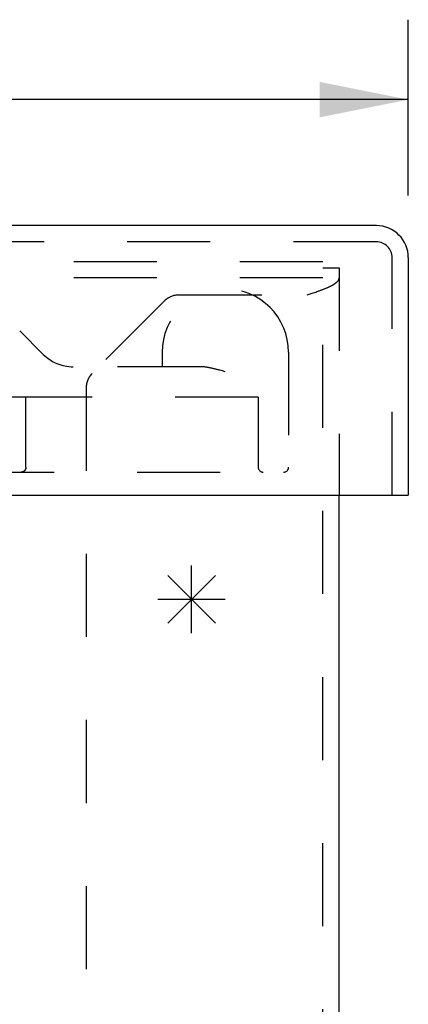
# Model space of a CAD drawing. Header units: inches. Extents: x 0 to 44.7, y 0 to 28.9.
# Tile 5 of 11: x 18.5 to 19.7, y 5.3 to 8.2. Entities that reach past the tile are written whole.
import ezdxf

# ---------------------------------------------------------------- set-up
doc = ezdxf.new("R2010")
doc.units = ezdxf.units.IN
doc.header["$LTSCALE"] = 2.460526
doc.header["$MEASUREMENT"] = 0
doc.linetypes.add('HIDDEN', pattern=[0.2, 0.1, -0.1])
doc.layers.get('0').update_dxf_attribs({"linetype": 'CONTINUOUS'})
for name, color, linetype in [('DEFAULT_2', 8, 'HIDDEN'), ('DIMENSIONS', 7, 'CONTINUOUS'), ('DOOR_ASSEMBLY', 7, 'CONTINUOUS'), ('SPOTWELDS', 7, 'CONTINUOUS')]:
    doc.layers.add(name, color=color, linetype=linetype)
doc.styles.get("Standard").update_dxf_attribs({"font": 'arial.ttf'})
doc.dimstyles.new('DIMSTYLE_1', dxfattribs={"dimtxt": 0.197368, "dimasz": 0.263158, "dimexe": 0.09, "dimexo": 0.07, "dimgap": 0.0375, "dimtad": 0, "dimtih": 1, "dimtoh": 1, "dimzin": 4, "dimdsep": 46, "dimtxsty": 'Standard', "dimblk": '_FILLED', "dimblk1": '_FILLED', "dimblk2": '_FILLED', "dimcen": 0.09, "dimadec": 3, "dimazin": 1, "dimtfac": 1, "dimtdec": 3, "dimtofl": 0, "dimtmove": 0, "dimatfit": 3, "dimldrblk": '_FILLED', "dimfxl": 0, "dimtolj": 1, "dimtzin": 4, "dimarcsym": 0})

# ---------------------------------------------------------------- blocks, each defined once
blk = doc.blocks.new('_FILLED')
at = {"color": 0, "linetype": 'ByBlock'}
blk.add_solid([(0, 0), (-1, 0.2), (-1, -0.2)], dxfattribs=at)
blk = doc.blocks.new('*D11')
at = {"layer": 'DIMENSIONS', "color": 2, "linetype": 'Continuous'}
for p, q in [((11.283, 7.65), (11.283, 8.1708)), ((19.658, 7.65), (19.658, 8.1708)), ((11.283, 7.9339), (14.6524, 7.9339)), ((19.658, 7.9339), (16.2886, 7.9339))]:
    blk.add_line(p, q, dxfattribs=at)
at = {"layer": 'DIMENSIONS', "color": 2, "linetype": 'Continuous', "xscale": 0.2631578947, "yscale": 0.2631578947, "zscale": 0.2631578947, "rotation": 180}
blk.add_blockref('_FILLED', (11.283, 7.9339), dxfattribs=at)
at = {"layer": 'DIMENSIONS', "color": 2, "linetype": 'Continuous', "xscale": 0.2631578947, "yscale": 0.2631578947, "zscale": 0.2631578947}
blk.add_blockref('_FILLED', (19.658, 7.9339), dxfattribs=at)
at = {"layer": 'DIMENSIONS', "color": 2, "linetype": 'Continuous', "insert": (15.4705, 8.0326), "char_height": 0.19737, "width": 1.438808, "attachment_point": 2, "line_spacing_factor": 0.9}
blk.add_mtext('8.38 DOOR', dxfattribs=at)

msp = doc.modelspace()

# ---------------------------------------------------------------- linework, layer by layer
at = {"color": 3, "linetype": 'Continuous'}
msp.add_line((19.453, 1.5484), (19.453, 6.7626), dxfattribs=at)
at = {"layer": 'DEFAULT_2', "color": 8, "linetype": 'HIDDEN'}
for p, q in [((19.405, 7.4536), (11.501, 7.4536)), ((19.405, 1.5484), (19.405, 7.4536)), ((19.405, 7.4356), (19.453, 7.4356)), ((19.453, 7.4356), (19.453, 6.7626)), ((19.405, 7.4056), (11.501, 7.4056)), ((18.9779, 7.3552), (19.3582, 7.3552)), ((19.3582, 7.3552), (19.3699, 7.3592)), ((19.3699, 7.3592), (19.3757, 7.3612)), ((19.3757, 7.3612), (19.3796, 7.3625)), ((19.3796, 7.3625), (19.3834, 7.3639)), ((19.3834, 7.3639), (19.3871, 7.3652)), ((19.3871, 7.3652), (19.3908, 7.3665)), ((19.4033, 7.3711), (19.405, 7.3718)), ((19.405, 7.3718), (19.4067, 7.3725)), ((18.9354, 7.3377), (18.7206, 7.1228)), ((18.703, 7.0804), (18.703, 2.0156))]:
    msp.add_line(p, q, dxfattribs=at)
for points in [[(19.4067, 7.3725), (19.4084, 7.3731), (19.41, 7.3738), (19.4117, 7.3745), (19.4133, 7.3751), (19.4149, 7.3758), (19.4164, 7.3765), (19.418, 7.3771), (19.4195, 7.3778), (19.421, 7.3784), (19.4224, 7.3791), (19.4238, 7.3798), (19.4252, 7.3804), (19.4266, 7.3811), (19.4279, 7.3818), (19.4293, 7.3824), (19.4305, 7.3831), (19.4318, 7.3837), (19.433, 7.3844), (19.4342, 7.3851), (19.4354, 7.3857), (19.4365, 7.3864), (19.4376, 7.3871), (19.4386, 7.3877), (19.4396, 7.3884), (19.4406, 7.3891), (19.4416, 7.3897), (19.4425, 7.3904), (19.4434, 7.391), (19.4442, 7.3917), (19.445, 7.3924), (19.4458, 7.393), (19.4465, 7.3937), (19.4472, 7.3944), (19.4479, 7.395), (19.4485, 7.3957), (19.4491, 7.3964), (19.4496, 7.397), (19.4501, 7.3977), (19.4506, 7.3983), (19.451, 7.399), (19.4514, 7.3997), (19.4517, 7.4003), (19.452, 7.401), (19.4523, 7.4017), (19.4525, 7.4023), (19.4527, 7.403), (19.4528, 7.4036), (19.4529, 7.4043), (19.453, 7.405), (19.453, 7.4056)], [(19.3908, 7.3665), (19.3927, 7.3672), (19.3945, 7.3678), (19.3963, 7.3685), (19.3981, 7.3692), (19.3998, 7.3698), (19.4016, 7.3705), (19.4033, 7.3711)]]:
    msp.add_lwpolyline(points, dxfattribs=at)
for centre, start, end in [((18.9779, 7.2952), 90, 135), ((18.763, 7.0804), 135, 180)]:
    msp.add_arc(centre, 0.06, start, end, dxfattribs=at)
at = {"layer": 'DOOR_ASSEMBLY', "color": 3, "linetype": 'Continuous'}
for p, q in [((19.5632, 7.5606), (11.3778, 7.5606)), ((19.658, 7.4658), (19.658, 6.7626)), ((11.298, 6.7626), (19.643, 6.7626))]:
    msp.add_line(p, q, dxfattribs=at)
at = {"layer": 'DOOR_ASSEMBLY', "color": 8, "linetype": 'HIDDEN'}
for p, q in [((19.5632, 7.5126), (11.3778, 7.5126)), ((19.61, 6.7626), (19.61, 7.4658)), ((18.506, 7.2492), (18.5759, 7.1792)), ((18.928, 7.1856), (18.928, 7.1426)), ((19.303, 7.1856), (19.303, 6.8451)), ((19.042, 7.1426), (18.6013, 7.1426)), ((19.103, 7.1311), (19.099, 7.1322)), ((19.1072, 7.13), (19.103, 7.1311)), ((19.1155, 7.1276), (19.1072, 7.13)), ((19.213, 7.0526), (18.4817, 7.0526)), ((18.5242, 6.8451), (18.5242, 7.0526)), ((18.5244, 6.8451), (18.5244, 7.0526)), ((19.213, 7.0526), (19.213, 6.8451)), ((17.3775, 6.8301), (19.288, 6.8301))]:
    msp.add_line(p, q, dxfattribs=at)
at = {"layer": 'DOOR_ASSEMBLY', "color": 7, "linetype": 'Continuous'}
msp.add_line((19.643, 6.7626), (19.658, 6.7626), dxfattribs=at)
at = {"layer": 'DOOR_ASSEMBLY', "color": 8, "linetype": 'HIDDEN'}
for points in [[(19.099, 7.1322), (19.097, 7.1328), (19.095, 7.1333), (19.093, 7.1339), (19.091, 7.1344), (19.089, 7.1349), (19.0871, 7.1354), (19.0852, 7.1359), (19.0833, 7.1363), (19.0814, 7.1368), (19.0796, 7.1372), (19.0778, 7.1376), (19.076, 7.138), (19.0742, 7.1384), (19.0725, 7.1388), (19.0708, 7.1392), (19.0691, 7.1395), (19.0674, 7.1398), (19.0658, 7.1401), (19.0642, 7.1404), (19.0627, 7.1407), (19.0611, 7.1409), (19.0596, 7.1412), (19.0582, 7.1414), (19.0567, 7.1416), (19.0553, 7.1417), (19.054, 7.1419), (19.0526, 7.142), (19.0513, 7.1422), (19.0501, 7.1423), (19.0488, 7.1424), (19.0476, 7.1425), (19.0464, 7.1425), (19.0453, 7.1426), (19.0441, 7.1426), (19.043, 7.1426), (19.042, 7.1426)], [(18.5244, 6.8451), (18.5244, 6.8449), (18.5244, 6.8446), (18.5244, 6.8444), (18.5243, 6.8441), (18.5243, 6.8439), (18.5243, 6.8436), (18.5243, 6.8434), (18.5242, 6.8431), (18.5242, 6.8428), (18.5242, 6.8426), (18.5241, 6.8423), (18.5241, 6.8421), (18.524, 6.8418), (18.524, 6.8416), (18.5239, 6.8413), (18.5238, 6.8411), (18.5238, 6.8408), (18.5237, 6.8406), (18.5236, 6.8403), (18.5235, 6.8401), (18.5235, 6.8398), (18.5234, 6.8395), (18.5233, 6.8393), (18.5232, 6.839), (18.5231, 6.8388), (18.523, 6.8385), (18.5228, 6.8383), (18.5227, 6.838), (18.5226, 6.8378), (18.5225, 6.8375), (18.5223, 6.8373), (18.5222, 6.8371), (18.522, 6.8368), (18.5219, 6.8366), (18.5217, 6.8363), (18.5215, 6.8361), (18.5214, 6.8358), (18.5212, 6.8356), (18.521, 6.8354), (18.5208, 6.8351), (18.5206, 6.8349), (18.5204, 6.8347), (18.5202, 6.8345), (18.52, 6.8342), (18.5198, 6.834), (18.5195, 6.8338), (18.5193, 6.8336), (18.5191, 6.8334), (18.5188, 6.8332), (18.5186, 6.833), (18.5183, 6.8328), (18.5181, 6.8326), (18.5178, 6.8324), (18.5175, 6.8322), (18.5172, 6.8321), (18.5169, 6.8319), (18.5166, 6.8317), (18.5163, 6.8316), (18.516, 6.8314), (18.5157, 6.8313), (18.5154, 6.8312), (18.5151, 6.831), (18.5148, 6.8309), (18.5145, 6.8308), (18.5141, 6.8307), (18.5138, 6.8306), (18.5134, 6.8305), (18.5131, 6.8304), (18.5128, 6.8304), (18.5124, 6.8303), (18.5121, 6.8303), (18.5117, 6.8302), (18.5114, 6.8302), (18.511, 6.8302), (18.5106, 6.8301), (18.5101, 6.8301)], [(18.5242, 6.8451), (18.5242, 6.8449), (18.5242, 6.8446), (18.5242, 6.8444), (18.5241, 6.8441), (18.5241, 6.8439), (18.5241, 6.8436), (18.5241, 6.8434), (18.524, 6.8431), (18.524, 6.8428), (18.524, 6.8426), (18.5239, 6.8423), (18.5239, 6.8421), (18.5238, 6.8418), (18.5238, 6.8416), (18.5237, 6.8413), (18.5236, 6.8411), (18.5236, 6.8408), (18.5235, 6.8406), (18.5234, 6.8403), (18.5233, 6.84), (18.5233, 6.8398), (18.5232, 6.8395), (18.5231, 6.8393), (18.523, 6.839), (18.5229, 6.8388), (18.5228, 6.8385), (18.5226, 6.8383), (18.5225, 6.838), (18.5224, 6.8378), (18.5223, 6.8375), (18.5221, 6.8373), (18.522, 6.837), (18.5218, 6.8368), (18.5217, 6.8366), (18.5215, 6.8363), (18.5213, 6.8361), (18.5212, 6.8358), (18.521, 6.8356), (18.5208, 6.8354), (18.5206, 6.8351), (18.5204, 6.8349), (18.5202, 6.8347), (18.52, 6.8344), (18.5198, 6.8342), (18.5196, 6.834), (18.5194, 6.8338), (18.5191, 6.8336), (18.5189, 6.8334), (18.5186, 6.8332), (18.5184, 6.833), (18.5181, 6.8328), (18.5179, 6.8326), (18.5176, 6.8324), (18.5173, 6.8322), (18.5171, 6.8321), (18.5168, 6.8319), (18.5165, 6.8317), (18.5162, 6.8316), (18.5159, 6.8314), (18.5156, 6.8313), (18.5153, 6.8312), (18.5149, 6.831), (18.5146, 6.8309), (18.5143, 6.8308), (18.514, 6.8307), (18.5136, 6.8306), (18.5133, 6.8305), (18.5129, 6.8304), (18.5126, 6.8304), (18.5123, 6.8303), (18.5119, 6.8303), (18.5116, 6.8302), (18.5112, 6.8302), (18.5109, 6.8302), (18.5105, 6.8301)]]:
    msp.add_lwpolyline(points, dxfattribs=at)
at = {"layer": 'DOOR_ASSEMBLY', "color": 3, "linetype": 'Continuous'}
msp.add_arc((19.5632, 7.4658), 0.0948, 0, 90, dxfattribs=at)
at = {"layer": 'DOOR_ASSEMBLY', "color": 8, "linetype": 'HIDDEN'}
for centre, radius, start, end in [((19.5632, 7.4658), 0.0468, 0, 90), ((19.1155, 7.1856), 0.1875, 0, 180), ((18.6643, 7.2676), 0.125, 225, 270), ((19.228, 6.8451), 0.015, 180, 270), ((19.288, 6.8451), 0.015, 270, 360)]:
    msp.add_arc(centre, radius, start, end, dxfattribs=at)
at = {"layer": 'SPOTWELDS', "color": 40, "linetype": 'Continuous'}
for p, q in [((19.0155, 6.3536), (19.0155, 6.5536)), ((18.9448, 6.3829), (19.0862, 6.5243)), ((18.9448, 6.5243), (19.0862, 6.3829)), ((18.9155, 6.4536), (19.1155, 6.4536))]:
    msp.add_line(p, q, dxfattribs=at)

# ---------------------------------------------------------------- dimensions: what is measured, and where the dimension line sits
at = {"layer": 'DIMENSIONS', "color": 2, "linetype": 'Continuous'}
dim = msp.add_linear_dim(base=(19.6579993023, 7.9339335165), p1=(11.2829993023, 7.5800473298), p2=(19.6579993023, 7.5800473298), text='<> DOOR', dimstyle='DIMSTYLE_1', dxfattribs=at)
dim.commit()
dim.dimension.update_dxf_attribs({"geometry": '*D11', "text_midpoint": (15.4704993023, 7.9339335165), "dimtype": 160})

doc.saveas('drawing.dxf')
